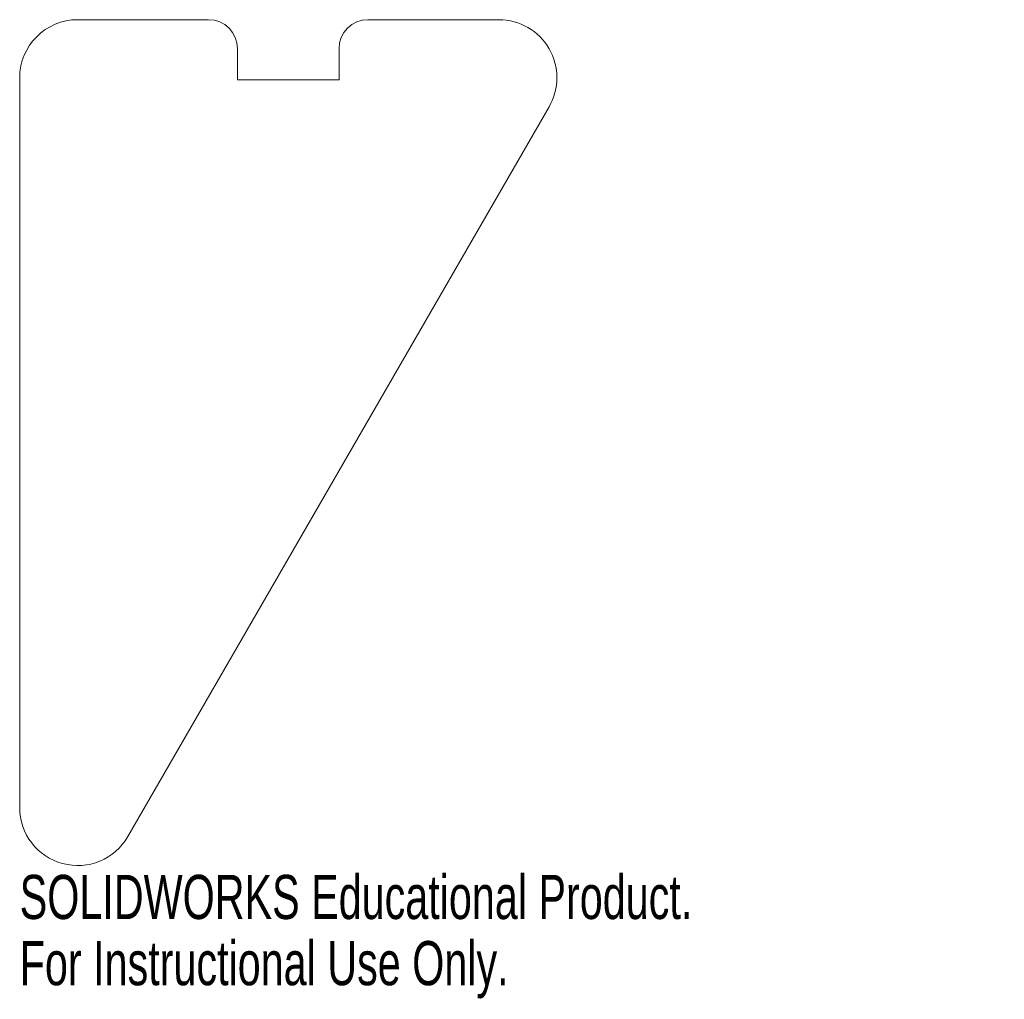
# Model space of a CAD drawing. Header units: inches. Extents: x 0 to 4.25, y -4.22 to 0.
import ezdxf

# ---------------------------------------------------------------- set-up
doc = ezdxf.new("R2010")
doc.units = ezdxf.units.IN
doc.header["$MEASUREMENT"] = 0
doc.styles.add('SLDTEXTSTYLE0', font='TXT', dxfattribs={"width": 0.7})

msp = doc.modelspace()

# ---------------------------------------------------------------- linework, layer by layer
at = {"color": 7, "linetype": 'Continuous', "lineweight": 18}
for p, q in [((0.8147, 0), (0.25, 0)), ((2.067, 0), (1.5022, 0)), ((0.9397, -0.125), (0.9397, -0.26)), ((1.3772, -0.26), (1.3772, -0.125)), ((0, -0.25), (0, -3.3971)), ((0.9397, -0.26), (1.3772, -0.26)), ((0.4665, -3.5221), (2.2835, -0.375))]:
    msp.add_line(p, q, dxfattribs=at)
for centre, radius, start, end in [((0.25, -0.25), 0.25, 90, 180), ((0.8147, -0.125), 0.125, 0, 90), ((1.5022, -0.125), 0.125, 90, 180), ((2.067, -0.25), 0.25, 330, 90), ((0.25, -3.3971), 0.25, 180, 330)]:
    msp.add_arc(centre, radius, start, end, dxfattribs=at)

# ---------------------------------------------------------------- texts
at = {"color": 7, "linetype": 'Continuous', "char_height": 0.1903, "attachment_point": 1, "style": 'SLDTEXTSTYLE0'}
for s, insert in [('SOLIDWORKS Educational Product.', (0, -3.6873)), ('For Instructional Use Only.', (0, -3.9727))]:
    msp.add_mtext(s, dxfattribs=dict(at, insert=insert))

doc.saveas('drawing.dxf')
